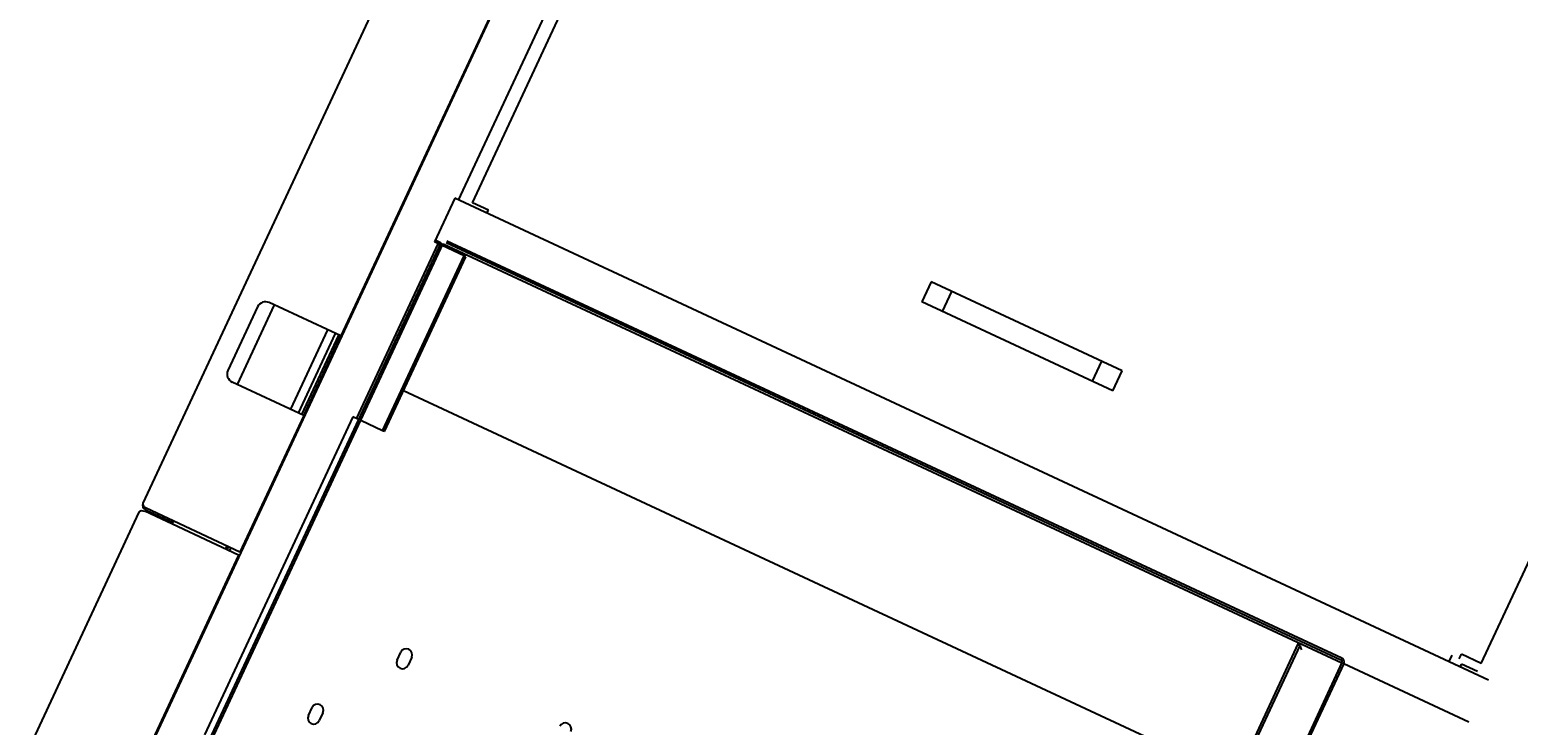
# Model space of a CAD drawing. Header units: inches. Extents: x -119 to 3951, y 0 to 4293.
# Tile 22 of 68: x 163 to 206, y 3210 to 3229. Entities that reach past the tile are written whole.
import ezdxf

# ---------------------------------------------------------------- set-up
doc = ezdxf.new("R2010")
doc.units = ezdxf.units.IN
doc.header["$LTSCALE"] = 48
doc.header["$MEASUREMENT"] = 0
doc.linetypes.add('A1-DASH', pattern=[0.2383, 0.0833, -0.031, 0.031, -0.031, 0.031, -0.031])
doc.linetypes.add('S-DASH', pattern=[0.082, 0.041, -0.041])
for name, color, linetype in [('FS-DSH01', 1, 'S-DASH'), ('FS-DSHA1', 4, 'A1-DASH'), ('FS-EQPMT', 2, 'CONTINUOUS')]:
    doc.layers.add(name, color=color, linetype=linetype)
doc.dimstyles.get("Standard").update_dxf_attribs({"dimtxt": 0.18, "dimasz": 0.18, "dimexe": 0.18, "dimexo": 0.0625, "dimgap": 0.09, "dimtad": 0, "dimtih": 1, "dimtoh": 1, "dimdec": 4, "dimzin": 0, "dimdsep": 46, "dimtxsty": 'Standard', "dimcen": 0.09, "dimadec": 0, "dimazin": 0, "dimtfac": 1, "dimtdec": 4, "dimtofl": 0, "dimtmove": 0, "dimatfit": 3, "dimfxl": 0, "dimtolj": 1, "dimtzin": 0, "dimarcsym": 0})

# ---------------------------------------------------------------- blocks, each defined once
blk = doc.blocks.new('*D215')
at = {"layer": 'FS-EQPMT', "color": 0, "lineweight": -2}
for p, q in [((330.894, 406.296), (308.315, 406.296)), ((308.495, 406.116), (308.495, 401.031)), ((330.748, 400.851), (308.315, 400.851))]:
    blk.add_line(p, q, dxfattribs=at)
at = {"layer": 'FS-EQPMT', "color": 0}
for points in [[(308.465, 406.116), (308.525, 406.116), (308.495, 406.296)], [(308.465, 401.031), (308.525, 401.031), (308.495, 400.851)]]:
    blk.add_solid(points, dxfattribs=at)
at = {"layer": 'FS-EQPMT', "color": 0, "insert": (308.323, 403.573), "char_height": 0.1641, "attachment_point": 5, "rotation": 89.9995}
blk.add_mtext('\\A1;5.45', dxfattribs=at)
blk = doc.blocks.new('QHOBART FT')
at = {"layer": 'FS-EQPMT'}
for p, q in [((119.44658, 21.05692), (89.49037, 21.05692)), ((119.54018, 17.96765), (119.54018, 20.91638)), ((119.58711, 20.91638), (119.58711, 20.05838)), ((119.63405, 17.96765), (119.63405, 20.91638)), ((137.13957, 21.05692), (119.72768, 21.05692)), ((126.17125, 20.46405), (124.17415, 20.46405)), ((119.54018, 20.05838), (119.63405, 20.05838)), ((123.92451, 17.96765), (123.92451, 20.21442)), ((126.42088, 20.05838), (123.92451, 20.05838)), ((126.42088, 17.96765), (126.42088, 20.21442)), ((119.63405, 18.38055), (119.54018, 18.38055)), ((119.63405, 18.33243), (119.54018, 18.33243)), ((119.63405, 18.259), (119.54018, 18.259)), ((126.42088, 18.38055), (123.92451, 18.38055)), ((105.56429, 17.93698), (137.21281, 17.93698)), ((119.54018, 17.96765), (112.81575, 17.96765)), ((115.17931, 17.93698), (115.17931, 17.96765)), ((115.21355, 17.96765), (115.21355, 17.93698)), ((117.64375, 17.96765), (117.64375, 17.93698)), ((123.92451, 17.96765), (119.63405, 17.96765)), ((121.63792, 17.96765), (121.63792, 17.93698)), ((123.92451, 18.13095), (126.42088, 18.13095)), ((123.92451, 18.0271), (126.42088, 18.0271)), ((123.92451, 17.96817), (126.42088, 17.96817)), ((137.2332, 17.96765), (126.42088, 17.96765)), ((127.38338, 17.96765), (127.38338, 17.93698)), ((127.69542, 17.96765), (127.69542, 17.93698)), ((128.09807, 17.93698), (128.09807, 17.96765)), ((128.22023, 17.93698), (128.22023, 17.96765)), ((128.97343, 17.93698), (128.97343, 17.96765)), ((129.09563, 17.93698), (129.09563, 17.96765)), ((130.59444, 17.93698), (130.59444, 17.96765)), ((130.7166, 17.93698), (130.7166, 17.96765)), ((131.4698, 17.93698), (131.4698, 17.96765)), ((131.59196, 17.93698), (131.59196, 17.96765)), ((133.09032, 17.96765), (133.09032, 17.93698)), ((124.47783, 16.68579), (114.49232, 16.68579)), ((124.47783, 16.50156), (124.47783, 16.68579)), ((124.47783, 16.56396), (129.96983, 16.56396)), ((129.96983, 16.50156), (129.96983, 16.68579)), ((131.34285, 16.68579), (129.96983, 16.68579)), ((130.03224, 16.68579), (130.03224, 16.49655)), ((131.34285, -15.7641), (131.34285, 16.68579)), ((131.34285, 16.56396), (137.27522, 16.56396)), ((105.62321, 16.49655), (130.03276, 16.49655)), ((105.62321, 16.43765), (130.03276, 16.43765)), ((124.47783, 15.75214), (124.47783, 16.43765)), ((129.96983, 15.75214), (129.96983, 16.43765)), ((130.03224, 16.43765), (130.03224, -11.77838)), ((130.09517, 16.37521), (130.09517, -11.716)), ((130.15407, 16.37521), (130.15407, -11.716)), ((131.43541, 15.67377), (131.43541, 16.17303)), ((131.43541, 16.17303), (156.59187, 16.17303)), ((124.47783, 15.69324), (124.47783, 15.75214)), ((124.47783, 15.75214), (129.96983, 15.75214)), ((124.47783, 15.69324), (129.96983, 15.69324)), ((125.76994, 15.69324), (125.76994, -10.4281)), ((129.96983, 15.69324), (129.96983, 15.75214)), ((131.43648, 15.69025), (131.34282, 15.69025)), ((131.34285, 15.67377), (131.43541, 15.67377)), ((116.23976, 14.23935), (116.48943, 14.23935)), ((116.48943, 13.89584), (116.23976, 13.89584)), ((118.73616, 12.6167), (118.98579, 12.6167)), ((118.98579, 12.27319), (118.73616, 12.27319)), ((134.29027, -2.59973), (134.29027, 3.39157)), ((134.91435, 3.39157), (134.29027, 3.39157)), ((134.91435, -2.59973), (134.91435, 3.39157)), ((134.29027, 2.74655), (134.91435, 2.74655)), ((134.91435, -1.95465), (134.29027, -1.95465)), ((134.29027, -2.59973), (134.91435, -2.59973)), ((118.49001, -10.4281), (129.98903, -10.4281)), ((129.97334, -10.48703), (118.49001, -10.48703)), ((129.90532, -10.54836), (129.87954, -10.58104)), ((129.98902, -10.42809), (129.97334, -10.45312)), ((129.97334, -10.4281), (129.97334, -10.48703)), ((129.97334, -10.48703), (129.97334, -10.49042)), ((129.98903, -10.4281), (130.03224, -10.4281)), ((130.03276, -11.77838), (118.54243, -11.77838)), ((130.03276, -11.83731), (118.54243, -11.83731)), ((130.03224, -11.83731), (130.03224, -15.7641)), ((131.54427, -14.51993), (131.32158, -14.51993)), ((131.54427, -14.75732), (131.68507, -14.75732)), ((131.68507, -15.38141), (131.68507, -14.75732)), ((131.34285, -14.8819), (131.43541, -14.8819)), ((131.43541, -15.38116), (131.43541, -14.8819)), ((131.68507, -15.38141), (156.84154, -15.38141))]:
    blk.add_line(p, q, dxfattribs=at)
at = {"layer": 'FS-EQPMT', "flags": 128}
for points in [[(119.44658, 21.05692), (119.48488, 21.04462), (119.51476, 21.0127), (119.53358, 20.96814), (119.54018, 20.91638)], [(119.72768, 21.05692), (119.68929, 21.04456), (119.65941, 21.01257), (119.64061, 20.96802), (119.63405, 20.91638)], [(129.97334, -10.49042), (129.94987, -10.50317), (129.92641, -10.52402), (129.90294, -10.55087), (129.87947, -10.5809)]]:
    blk.add_lwpolyline(points, dxfattribs=at)
at = {"layer": 'FS-EQPMT'}
for centre, radius, start, end in [((119.72768, 20.91638), 0.14055, 89.999524, 179.999049), ((124.17415, 20.21442), 0.24964, 89.999524, 179.999049), ((126.17125, 20.21442), 0.24964, 0, 89.999524), ((116.23976, 14.0676), 0.17175, 89.999524, 269.99858), ((116.48943, 14.0676), 0.17175, 270.000476, 89.999524), ((118.73616, 12.44495), 0.17175, 89.999524, 269.99858), ((118.98579, 12.44495), 0.17175, 270.000476, 89.999524), ((118.98579, 7.45218), 0.17175, 270.000476, 89.999524), ((130.03276, -11.716), 0.06241, 270.000476, 0.000049), ((130.03276, -11.716), 0.12132, 270.000476, 0)]:
    blk.add_arc(centre, radius, start, end, dxfattribs=at)
dim = blk.add_linear_dim(base=(114.87496, -25.01397), p1=(137.33409, -19.56882), p2=(137.1884, -25.01416), angle=89.999523, dimstyle='Standard', dxfattribs=at)
dim.commit()
dim.dimension.update_dxf_attribs({"geometry": '*D215', "text_midpoint": (114.70295, -22.2913), "insert": (-193.61989, -425.86475)})
blk = doc.blocks.new('QDW')
at = {"layer": 'FS-DSH01'}
blk.add_blockref('QHOBART FT', (0, 0), dxfattribs=at)

msp = doc.modelspace()

# ---------------------------------------------------------------- block references
at = {"layer": 'FS-DSHA1', "rotation": 64.99999999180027}
msp.add_blockref('QDW', (134.909, 3098.462), dxfattribs=at)

doc.saveas('drawing.dxf')
